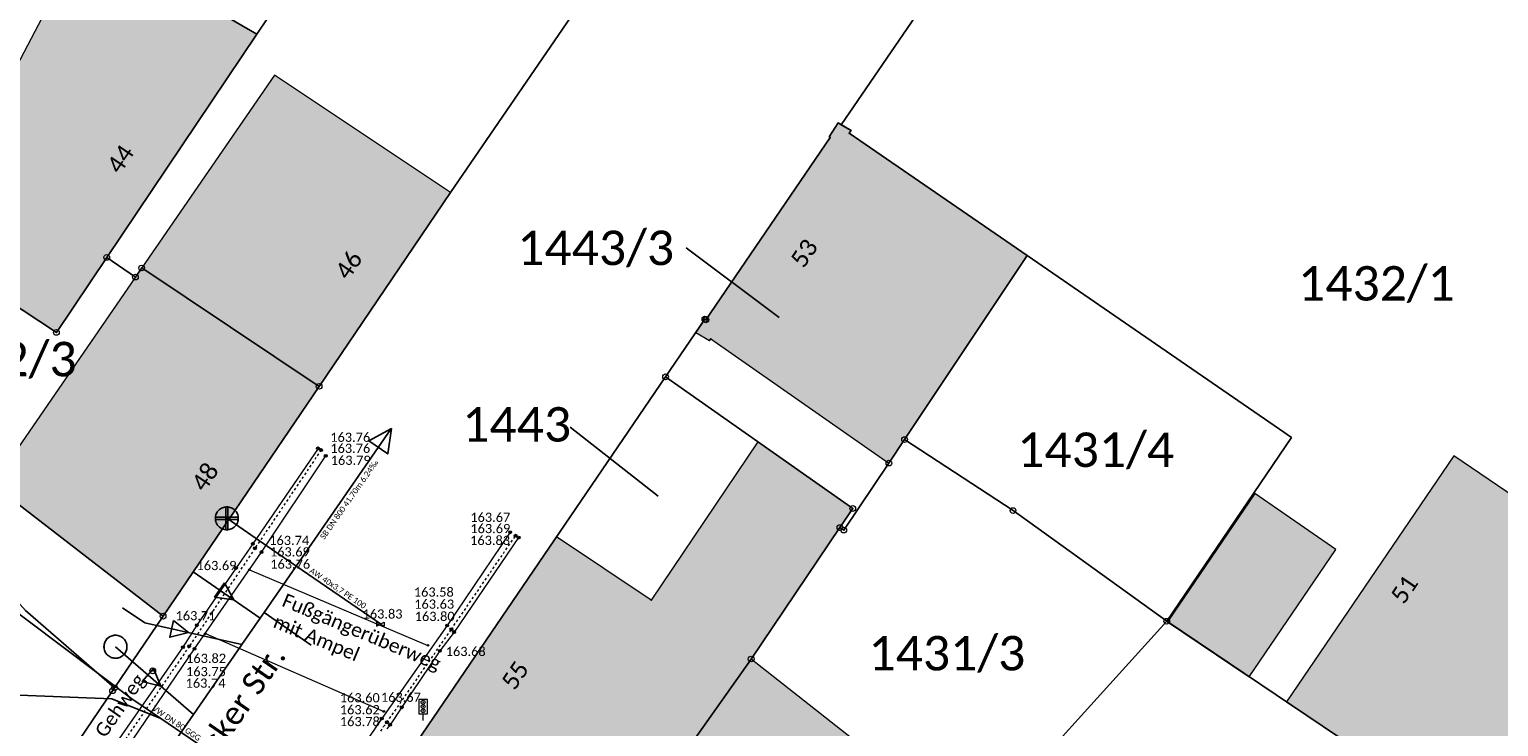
# Model space of a CAD drawing. Header units: metres. Extents: x 32397213 to 32398908, y 5500100 to 5502306.
# Tile 22 of 38: x 32398101 to 32398165, y 5500910 to 5500940. Entities that reach past the tile are written whole.
import ezdxf

# ---------------------------------------------------------------- set-up
doc = ezdxf.new("R2010")
doc.units = ezdxf.units.M
doc.header["$PDSIZE"] = 2.5
doc.linetypes.add('1', pattern=[0])
doc.linetypes.add('2', pattern=[0.16, 0.06, -0.1])
doc.layers.get('0').update_dxf_attribs({"linetype": 'CONTINUOUS'})
for name, color, linetype, lineweight in [('01_A-HA-KR', 7, '1', 25), ('01_A-KM-Haltungen', 7, '1', 25), ('01_A-KM-Haltungen_LA', 7, '1', 25), ('01_A-M-HA-Haltung', 7, '1', 25), ('01_A-R-HA-Haltung', 7, '1', 25), ('01_W-Hausanschluß', 7, '1', 25), ('01_W-Leitung-AW', 7, '1', 25), ('01_W-Leitung-AW_LA', 7, '1', 25), ('01_W-Leitung-VW', 7, '1', 25), ('01_W-Leitung-VW_LA', 7, '1', 25), ('AX_BesondererGebaeudepunkt_G2200', 7, '1', 18), ('AX_BesondererGebaeudepunkt_G2300', 7, '1', 18), ('AX_Flurstueck', 7, '1', 18), ('AX_Gebaeude', 7, '1', 18), ('AX_Grenzpunkt_V1000_G2200', 7, '1', 18), ('AX_Grenzpunkt_V1310_G2200', 7, '1', 18), ('AX_Grenzpunkt_V1310_G2300', 7, '1', 18), ('AX_Grenzpunkt_V1400_G2200', 7, '1', 18), ('AX_Grenzpunkt_V1400_G2300', 7, '1', 18), ('AX_Grenzpunkt_V9500_G2200', 7, '1', 18), ('AX_LagebezeichnungMitHausnummer', 7, '1', 18), ('AX_SonstigerVermessungspunkt_V1000_G2200', 7, '1', 18), ('BESCHRIFTUNG', 7, '1', 13), ('H_RINNE', 7, '1', 13), ('H_WASSER_HAS', 7, '1', 18), ('L_RINNE', 7, '1', 13), ('S_RINNE', 7, '1', 13), ('S_VERKEHR_AMPEL', 7, '1', 18), ('S_WASSER_HAS', 7, '1', 18)]:
    doc.layers.add(name, color=color, linetype=linetype, lineweight=lineweight)
for name, color, linetype, lineweight, true_color in [('A_AX_Gebaeude', 7, '1', 18, 0x999999), ('H_BORDSTEIN_HOCH', 7, '1', 13, 0x004000), ('H_BORDSTEIN_RUND', 7, '1', 13, 0x004000), ('H_STRASSENRAND', 7, '1', 13, 0x008080), ('L_BORDSTEIN_HOCH', 7, '1', 13, 0x004000), ('L_BORDSTEIN_RUND', 7, '1', 13, 0x004000), ('L_FLAECHENBEGRENZUNG', 7, '1', 13, 0x804000), ('L_STRASSENRAND', 7, '1', 13, 0x008080), ('S_BORDSTEIN_HOCH', 7, '1', 13, 0x004000), ('S_BORDSTEIN_RUND', 7, '1', 13, 0x004000), ('S_FLAECHENBEGRENZUNG', 7, '1', 13, 0x804000), ('S_STRASSENRAND', 7, '1', 13, 0x008080)]:
    doc.layers.add(name, color=color, linetype=linetype, lineweight=lineweight, true_color=true_color)
doc.styles.add('0', font='calibri.ttf')

# ---------------------------------------------------------------- blocks, each defined once
blk = doc.blocks.new('61')
at = {"color": 0}
for p, q in [((-0.447, 0.224), (-0.447, -0.224)), ((-0.447, 0.224), (-0.447, -0.224)), ((-0.447, -0.224), (0.447, 0.224)), ((0.447, -0.224), (-0.447, 0.224)), ((0.447, 0.224), (0.447, -0.224))]:
    blk.add_line(p, q, dxfattribs=at)
blk = doc.blocks.new('-1')
at = {"color": 0}
blk.add_circle((0, 0), 0.5, dxfattribs=at)
blk.add_point((0, 0), dxfattribs=at)
blk = doc.blocks.new('99')
at = {"color": 0}
blk.add_point((0, 0), dxfattribs=at)
blk = doc.blocks.new('1')
at = {"color": 0}
blk.add_circle((0, 0), 0.5, dxfattribs=at)
blk.add_point((0, 0), dxfattribs=at)
blk = doc.blocks.new('104')
at = {"color": 0, "linetype": '1', "ltscale": 0.5, "flags": 128}
blk.add_lwpolyline([(-0.1, 0.15), (0.1, 0.15), (0.1, 0.487), (-0.1, 0.487)], close=True, dxfattribs=at)
blk.add_lwpolyline([(0, 0), (0, 0.15)], dxfattribs=at)
at = {"color": 0, "xscale": 0.09, "yscale": 0.09, "zscale": 0.09}
for p in [(0, 0.42), (0, 0.32), (0, 0.22)]:
    blk.add_blockref('1', p, dxfattribs=at)

msp = doc.modelspace()

# ---------------------------------------------------------------- hatches: boundary and pattern name
at = {"layer": 'A_AX_Gebaeude', "linetype": 'Continuous', "lineweight": 13}
for points in [[(32398111.008, 5500940.224), (32398103.556, 5500944.553), (32398103.519, 5500944.483), (32398101.711, 5500945.511), (32398100.728, 5500943.724), (32398102.6, 5500942.731), (32398096.472, 5500931.058), (32398102.287, 5500927.237)], [(32398105.999, 5500930.042), (32398113.718, 5500924.89), (32398119.44, 5500933.326), (32398111.772, 5500938.431)], [(32398130.508, 5500927.814), (32398130.109, 5500927.228), (32398130.713, 5500926.88), (32398130.77, 5500926.961), (32398138.517, 5500921.548), (32398144.526, 5500930.589), (32398136.785, 5500935.908), (32398136.87, 5500936.031), (32398136.309, 5500936.356), (32398135.919, 5500935.757), (32398135.961, 5500935.73), (32398130.549, 5500927.786)], [(32398105.999, 5500930.042), (32398099.51, 5500920.613), (32398106.931, 5500914.885), (32398113.718, 5500924.89)], [(32398125.226, 5500902.696), (32398132.52, 5500913.02), (32398136.943, 5500919.572), (32398132.809, 5500922.481), (32398128.163, 5500915.582), (32398124.051, 5500918.336), (32398117.875, 5500909.27), (32398118.134, 5500907.826)], [(32398163.095, 5500921.87), (32398155.812, 5500911.16), (32398159.495, 5500908.682), (32398164.179, 5500905.529), (32398170.428, 5500914.779), (32398166.355, 5500917.598), (32398167.311, 5500919.003)], [(32398154.433, 5500920.218), (32398150.637, 5500914.643), (32398154.195, 5500912.248), (32398157.97, 5500917.793)], [(32398132.52, 5500913.02), (32398125.226, 5500902.696), (32398134.424, 5500895.476), (32398142.207, 5500905.373)]]:
    msp.add_hatch(color=256, dxfattribs=at).paths.add_polyline_path(points, flags=0)

# ---------------------------------------------------------------- linework, layer by layer
at = {"layer": '01_A-HA-KR', "color": 7, "ltscale": 0.5}
for points in [[(32398104.858, 5500914.054, 163.977), (32398104.812, 5500914.052, 163.977), (32398104.766, 5500914.045, 163.977), (32398104.721, 5500914.035, 163.977), (32398104.677, 5500914.02, 163.977), (32398104.635, 5500914.002, 163.977), (32398104.595, 5500913.979, 163.977), (32398104.557, 5500913.953, 163.977), (32398104.521, 5500913.924, 163.977), (32398104.488, 5500913.891, 163.977), (32398104.459, 5500913.855, 163.977), (32398104.433, 5500913.817, 163.977), (32398104.41, 5500913.777, 163.977), (32398104.392, 5500913.735, 163.977), (32398104.377, 5500913.691, 163.977), (32398104.367, 5500913.646, 163.977), (32398104.36, 5500913.6, 163.977), (32398104.358, 5500913.554, 163.977)], [(32398104.858, 5500913.054, 163.977), (32398104.904, 5500913.056, 163.977), (32398104.95, 5500913.063, 163.977), (32398104.995, 5500913.073, 163.977), (32398105.039, 5500913.088, 163.977), (32398105.081, 5500913.106, 163.977), (32398105.121, 5500913.129, 163.977), (32398105.159, 5500913.155, 163.977), (32398105.195, 5500913.184, 163.977), (32398105.228, 5500913.217, 163.977), (32398105.257, 5500913.253, 163.977), (32398105.283, 5500913.291, 163.977), (32398105.306, 5500913.331, 163.977), (32398105.324, 5500913.373, 163.977), (32398105.339, 5500913.417, 163.977), (32398105.349, 5500913.462, 163.977), (32398105.356, 5500913.508, 163.977), (32398105.358, 5500913.554, 163.977)]]:
    msp.add_polyline3d(points, dxfattribs=at)
msp.add_polyline3d([(32398104.858, 5500914.054, 163.977), (32398104.809, 5500914.052, 163.977), (32398104.76, 5500914.044, 163.977), (32398104.713, 5500914.032, 163.977), (32398104.667, 5500914.016, 163.977), (32398104.622, 5500913.995, 163.977), (32398104.58, 5500913.97, 163.977), (32398104.541, 5500913.941, 163.977), (32398104.504, 5500913.908, 163.977), (32398104.471, 5500913.871, 163.977), (32398104.442, 5500913.832, 163.977), (32398104.417, 5500913.79, 163.977), (32398104.396, 5500913.745, 163.977), (32398104.38, 5500913.699, 163.977), (32398104.368, 5500913.652, 163.977), (32398104.36, 5500913.603, 163.977), (32398104.358, 5500913.554, 163.977), (32398104.36, 5500913.505, 163.977), (32398104.368, 5500913.456, 163.977), (32398104.38, 5500913.409, 163.977), (32398104.396, 5500913.363, 163.977), (32398104.417, 5500913.318, 163.977), (32398104.442, 5500913.276, 163.977), (32398104.471, 5500913.237, 163.977), (32398104.504, 5500913.2, 163.977), (32398104.541, 5500913.167, 163.977), (32398104.58, 5500913.138, 163.977), (32398104.622, 5500913.113, 163.977), (32398104.667, 5500913.092, 163.977), (32398104.713, 5500913.076, 163.977), (32398104.76, 5500913.064, 163.977), (32398104.809, 5500913.056, 163.977), (32398104.858, 5500913.054, 163.977), (32398104.907, 5500913.056, 163.977), (32398104.956, 5500913.064, 163.977), (32398105.003, 5500913.076, 163.977), (32398105.049, 5500913.092, 163.977), (32398105.094, 5500913.113, 163.977), (32398105.136, 5500913.138, 163.977), (32398105.175, 5500913.167, 163.977), (32398105.212, 5500913.2, 163.977), (32398105.245, 5500913.237, 163.977), (32398105.274, 5500913.276, 163.977), (32398105.299, 5500913.318, 163.977), (32398105.32, 5500913.363, 163.977), (32398105.336, 5500913.409, 163.977), (32398105.348, 5500913.456, 163.977), (32398105.356, 5500913.505, 163.977), (32398105.358, 5500913.554, 163.977), (32398105.356, 5500913.603, 163.977), (32398105.348, 5500913.652, 163.977), (32398105.336, 5500913.699, 163.977), (32398105.32, 5500913.745, 163.977), (32398105.299, 5500913.79, 163.977), (32398105.274, 5500913.832, 163.977), (32398105.245, 5500913.871, 163.977), (32398105.212, 5500913.908, 163.977), (32398105.175, 5500913.941, 163.977), (32398105.136, 5500913.97, 163.977), (32398105.094, 5500913.995, 163.977), (32398105.049, 5500914.016, 163.977), (32398105.003, 5500914.032, 163.977), (32398104.956, 5500914.044, 163.977), (32398104.907, 5500914.052, 163.977)], close=True, dxfattribs=at)
at = {"layer": '01_A-KM-Haltungen', "color": 20, "ltscale": 0.5, "true_color": 0xfa5000}
msp.add_polyline3d([(32398106.943, 5500908.717, 163.807), (32398107.37, 5500909.334, 159.997), (32398108.251, 5500910.609, 163.799), (32398109.673, 5500912.665, 163.795), (32398109.844, 5500912.912, 163.795), (32398110.356, 5500913.652, 163.794), (32398111.152, 5500914.804, 163.792), (32398111.322, 5500915.05, 163.792), (32398116.84, 5500923.03, 163.778)], dxfattribs=at)
at = {"layer": '01_A-KM-Haltungen', "color": 7, "ltscale": 0.5}
msp.add_polyline3d([(32398115.884, 5500922.519, 163.792), (32398116.868, 5500923.052, 163.792), (32398116.704, 5500921.946, 163.792), (32398115.884, 5500922.519, 163.792)], close=True, dxfattribs=at)
at = {"layer": '01_A-M-HA-Haltung', "color": 212, "ltscale": 0.5, "true_color": 0xce00ce}
for points in [[(32398108.24, 5500916.815, 0), (32398111.152, 5500914.804, 0)], [(32398105.161, 5500915.251, 0), (32398106.131, 5500914.595, 0), (32398110.356, 5500913.652, 0)]]:
    msp.add_polyline3d(points, dxfattribs=at)
at = {"layer": '01_A-M-HA-Haltung', "color": 153, "ltscale": 0.375, "true_color": 0x72a5cf}
for points in [[(32398109.604, 5500916.332, 0), (32398110.003, 5500915.594, 0), (32398109.174, 5500915.717, 0), (32398109.604, 5500916.332, 0)], [(32398107.391, 5500914.701, 0), (32398108.037, 5500914.167, 0), (32398107.222, 5500913.97, 0), (32398107.391, 5500914.701, 0)]]:
    msp.add_polyline3d(points, close=True, dxfattribs=at)
at = {"layer": '01_A-R-HA-Haltung', "color": 2, "ltscale": 0.5, "true_color": 0xffff00}
msp.add_polyline3d([(32398113.379, 5500913.629, 0), (32398111.322, 5500915.05, 0)], dxfattribs=at)
at = {"layer": '01_A-R-HA-Haltung', "color": 5, "ltscale": 0.5, "true_color": 0x0000ff}
msp.add_polyline3d([(32398104.858, 5500913.554, 0), (32398108.251, 5500910.609, 0)], dxfattribs=at)
at = {"layer": '01_A-R-HA-Haltung', "color": 153, "ltscale": 0.375, "true_color": 0x72a5cf}
msp.add_polyline3d([(32398106.518, 5500912.611, 0), (32398106.838, 5500911.835, 0), (32398106.025, 5500912.045, 0), (32398106.518, 5500912.611, 0)], close=True, dxfattribs=at)
at = {"layer": '01_W-Hausanschluß', "color": 5, "ltscale": 0.5, "true_color": 0x0000ff}
for points in [[(32398109.705, 5500919.644, 40.954), (32398109.656, 5500919.642, 40.954), (32398109.607, 5500919.634, 40.954), (32398109.56, 5500919.622, 40.954), (32398109.514, 5500919.606, 40.954), (32398109.469, 5500919.585, 40.954), (32398109.427, 5500919.56, 40.954), (32398109.388, 5500919.531, 40.954), (32398109.351, 5500919.498, 40.954), (32398109.318, 5500919.461, 40.954), (32398109.289, 5500919.422, 40.954), (32398109.264, 5500919.38, 40.954), (32398109.243, 5500919.335, 40.954), (32398109.227, 5500919.289, 40.954), (32398109.215, 5500919.242, 40.954), (32398109.207, 5500919.193, 40.954), (32398109.205, 5500919.144, 40.954), (32398109.207, 5500919.095, 40.954), (32398109.215, 5500919.046, 40.954), (32398109.227, 5500918.999, 40.954), (32398109.243, 5500918.953, 40.954), (32398109.264, 5500918.908, 40.954), (32398109.289, 5500918.866, 40.954), (32398109.318, 5500918.827, 40.954), (32398109.351, 5500918.79, 40.954), (32398109.388, 5500918.757, 40.954), (32398109.427, 5500918.728, 40.954), (32398109.469, 5500918.703, 40.954), (32398109.514, 5500918.682, 40.954), (32398109.56, 5500918.666, 40.954), (32398109.607, 5500918.654, 40.954), (32398109.656, 5500918.646, 40.954), (32398109.705, 5500918.644, 40.954), (32398109.754, 5500918.646, 40.954), (32398109.803, 5500918.654, 40.954), (32398109.85, 5500918.666, 40.954), (32398109.896, 5500918.682, 40.954), (32398109.941, 5500918.703, 40.954), (32398109.983, 5500918.728, 40.954), (32398110.022, 5500918.757, 40.954), (32398110.059, 5500918.79, 40.954), (32398110.092, 5500918.827, 40.954), (32398110.121, 5500918.866, 40.954), (32398110.146, 5500918.908, 40.954), (32398110.167, 5500918.953, 40.954), (32398110.183, 5500918.999, 40.954), (32398110.195, 5500919.046, 40.954), (32398110.203, 5500919.095, 40.954), (32398110.205, 5500919.144, 40.954), (32398110.203, 5500919.193, 40.954), (32398110.195, 5500919.242, 40.954), (32398110.183, 5500919.289, 40.954), (32398110.167, 5500919.335, 40.954), (32398110.146, 5500919.38, 40.954), (32398110.121, 5500919.422, 40.954), (32398110.092, 5500919.461, 40.954), (32398110.059, 5500919.498, 40.954), (32398110.022, 5500919.531, 40.954), (32398109.983, 5500919.56, 40.954), (32398109.941, 5500919.585, 40.954), (32398109.896, 5500919.606, 40.954), (32398109.85, 5500919.622, 40.954), (32398109.803, 5500919.634, 40.954), (32398109.754, 5500919.642, 40.954)], [(32398109.205, 5500919.194, 40.954), (32398110.205, 5500919.194, 40.954), (32398110.205, 5500919.094, 40.954), (32398109.205, 5500919.094, 40.954), (32398109.205, 5500919.194, 40.954)], [(32398109.655, 5500919.644, 40.954), (32398109.755, 5500919.644, 40.954), (32398109.755, 5500918.644, 40.954), (32398109.655, 5500918.644, 40.954), (32398109.655, 5500919.644, 40.954)]]:
    msp.add_polyline3d(points, close=True, dxfattribs=at)
at = {"layer": '01_W-Leitung-AW', "color": 3, "ltscale": 0.5, "true_color": 0x00ff00}
for points in [[(32398111.654, 5500917.808, 0), (32398109.705, 5500919.144, 40.954)], [(32398116.438, 5500914.528, 163.814), (32398111.654, 5500917.808, 0)], [(32398104.695, 5500911.287, 0), (32398089.715, 5500911.879, 0)], [(32398106.829, 5500910.429, 0), (32398104.695, 5500911.287, 0)]]:
    msp.add_polyline3d(points, dxfattribs=at)
at = {"layer": '01_W-Leitung-VW', "color": 5, "ltscale": 0.5, "true_color": 0x0000ff}
for points in [[(32398096.541, 5500918.079, 0), (32398105.572, 5500911.284, 0)], [(32398105.572, 5500911.284, 0), (32398106.829, 5500910.429, 0), (32398111.577, 5500907.199, 0), (32398111.732, 5500907.094, 0)]]:
    msp.add_polyline3d(points, dxfattribs=at)
at = {"layer": 'AX_Flurstueck', "color": 7, "linetype": '1', "lineweight": 25, "ltscale": 0.5}
for points in [[(32398130.762, 5500949.867, 0), (32398119.44, 5500933.326, 0), (32398113.718, 5500924.89, 0), (32398106.931, 5500914.885, 0), (32398104.817, 5500911.762, 0), (32398104.733, 5500911.638, 0), (32398101.254, 5500906.498, 0), (32398111.152, 5500899.553, 0), (32398117.301, 5500908.428, 0), (32398128.798, 5500925.304, 0), (32398130.508, 5500927.814, 0), (32398130.549, 5500927.786, 0), (32398135.961, 5500935.73, 0), (32398135.919, 5500935.757, 0), (32398136.309, 5500936.356, 0), (32398136.439, 5500936.281, 0), (32398150.674, 5500957.067, 0)], [(32398133.739, 5500927.883, 0), (32398129.697, 5500930.919, 0)], [(32398128.48, 5500920.107, 0), (32398124.646, 5500923.116, 0)], [(32398100.939, 5500915.132, 0), (32398104.817, 5500911.762, 0), (32398106.931, 5500914.885, 0), (32398099.51, 5500920.613, 0)]]:
    msp.add_polyline3d(points, dxfattribs=at)
for points in [[(32398156.031, 5500922.662, 0), (32398150.604, 5500914.665, 0), (32398164.179, 5500905.529, 0), (32398156.822, 5500894.654, 0), (32398161.86, 5500891.175, 0), (32398187.74, 5500931.839, 0), (32398183.77, 5500934.528, 0), (32398150.674, 5500957.067, 0), (32398136.439, 5500936.281, 0), (32398136.87, 5500936.031, 0), (32398136.785, 5500935.908, 0), (32398144.526, 5500930.589, 0), (32398155.511, 5500923.021, 0)], [(32398111.008, 5500940.224, 0), (32398104.48, 5500930.503, 0), (32398105.726, 5500929.646, 0), (32398105.999, 5500930.042, 0), (32398113.718, 5500924.89, 0), (32398119.44, 5500933.326, 0), (32398130.762, 5500949.867, 0), (32398120.475, 5500956.271, 0), (32398111.869, 5500941.774, 0), (32398111.993, 5500941.691, 0)], [(32398090.442, 5500952.585, 0), (32398090.137, 5500949.713, 0), (32398091.386, 5500942.771, 0), (32398093.307, 5500938.342, 0), (32398097.391, 5500932.809, 0), (32398096.472, 5500931.058, 0), (32398098.52, 5500929.712, 0), (32398102.287, 5500927.237, 0), (32398104.48, 5500930.503, 0), (32398111.008, 5500940.224, 0), (32398103.556, 5500944.553, 0), (32398098.136, 5500947.873, 0)], [(32398130.508, 5500927.814, 0), (32398128.798, 5500925.304, 0), (32398136.943, 5500919.572, 0), (32398136.383, 5500918.743, 0), (32398136.549, 5500918.631, 0), (32398138.517, 5500921.548, 0), (32398139.198, 5500922.572, 0), (32398144.526, 5500930.589, 0), (32398136.785, 5500935.908, 0), (32398136.87, 5500936.031, 0), (32398136.439, 5500936.281, 0), (32398136.309, 5500936.356, 0), (32398135.919, 5500935.757, 0), (32398135.961, 5500935.73, 0), (32398130.549, 5500927.786, 0)], [(32398062.618, 5500898.951, 0), (32398059.589, 5500891.514, 0), (32398082.667, 5500879.032, 0), (32398101.254, 5500906.498, 0), (32398104.733, 5500911.638, 0), (32398104.817, 5500911.762, 0), (32398100.939, 5500915.132, 0), (32398097.056, 5500919.447, 0), (32398092.772, 5500924.21, 0), (32398085.11, 5500932.726, 0), (32398073.665, 5500915.539, 0)], [(32398098.52, 5500929.712, 0), (32398096.401, 5500926.108, 0), (32398099.51, 5500920.613, 0), (32398106.931, 5500914.885, 0), (32398113.718, 5500924.89, 0), (32398105.999, 5500930.042, 0), (32398105.726, 5500929.646, 0), (32398104.48, 5500930.503, 0), (32398102.287, 5500927.237, 0)], [(32398144.526, 5500930.589, 0), (32398139.198, 5500922.572, 0), (32398143.916, 5500919.483, 0), (32398150.604, 5500914.665, 0), (32398156.031, 5500922.662, 0), (32398155.511, 5500923.021, 0)], [(32398117.301, 5500908.428, 0), (32398125.226, 5500902.696, 0), (32398132.52, 5500913.02, 0), (32398136.383, 5500918.743, 0), (32398136.943, 5500919.572, 0), (32398128.798, 5500925.304, 0)], [(32398132.52, 5500913.02, 0), (32398125.226, 5500902.696, 0), (32398134.424, 5500895.476, 0), (32398142.207, 5500905.373, 0), (32398150.604, 5500914.665, 0), (32398143.916, 5500919.483, 0), (32398139.198, 5500922.572, 0), (32398138.517, 5500921.548, 0), (32398136.549, 5500918.631, 0), (32398136.383, 5500918.743, 0)], [(32398142.207, 5500905.373, 0), (32398134.424, 5500895.476, 0), (32398137.35, 5500893.087, 0), (32398147.751, 5500884.755, 0), (32398149.234, 5500883.519, 0), (32398149.32, 5500883.629, 0), (32398156.822, 5500894.654, 0), (32398164.179, 5500905.529, 0), (32398150.604, 5500914.665, 0)]]:
    msp.add_polyline3d(points, close=True, dxfattribs=at)
at = {"layer": 'AX_Gebaeude', "color": 7, "linetype": '1', "lineweight": 13, "ltscale": 0.5}
for points in [[(32398111.008, 5500940.224, 0), (32398103.556, 5500944.553, 0), (32398103.519, 5500944.483, 0), (32398101.711, 5500945.511, 0), (32398100.728, 5500943.724, 0), (32398102.6, 5500942.731, 0), (32398096.472, 5500931.058, 0), (32398102.287, 5500927.237, 0)], [(32398105.999, 5500930.042, 0), (32398113.718, 5500924.89, 0), (32398119.44, 5500933.326, 0), (32398111.772, 5500938.431, 0)], [(32398130.508, 5500927.814, 0), (32398130.109, 5500927.228, 0), (32398130.713, 5500926.88, 0), (32398130.77, 5500926.961, 0), (32398138.517, 5500921.548, 0), (32398144.526, 5500930.589, 0), (32398136.785, 5500935.908, 0), (32398136.87, 5500936.031, 0), (32398136.309, 5500936.356, 0), (32398135.919, 5500935.757, 0), (32398135.961, 5500935.73, 0), (32398130.549, 5500927.786, 0)], [(32398105.999, 5500930.042, 0), (32398099.51, 5500920.613, 0), (32398106.931, 5500914.885, 0), (32398113.718, 5500924.89, 0)], [(32398125.226, 5500902.696, 0), (32398132.52, 5500913.02, 0), (32398136.943, 5500919.572, 0), (32398132.809, 5500922.481, 0), (32398128.163, 5500915.582, 0), (32398124.051, 5500918.336, 0), (32398117.875, 5500909.27, 0), (32398118.134, 5500907.826, 0)], [(32398163.095, 5500921.87, 0), (32398155.812, 5500911.16, 0), (32398159.495, 5500908.682, 0), (32398164.179, 5500905.529, 0), (32398170.428, 5500914.779, 0), (32398166.355, 5500917.598, 0), (32398167.311, 5500919.003, 0)], [(32398154.433, 5500920.218, 0), (32398150.637, 5500914.643, 0), (32398154.195, 5500912.248, 0), (32398157.97, 5500917.793, 0)], [(32398132.52, 5500913.02, 0), (32398125.226, 5500902.696, 0), (32398134.424, 5500895.476, 0), (32398142.207, 5500905.373, 0)]]:
    msp.add_polyline3d(points, close=True, dxfattribs=at)
at = {"layer": 'L_BORDSTEIN_HOCH', "color": 98, "lineweight": 18, "ltscale": 0.5, "true_color": 0x004000}
msp.add_polyline3d([(32398122.402, 5500918.304, 163.83), (32398119.591, 5500914.192, 163.797), (32398118.975, 5500913.376, 163.684), (32398117.317, 5500910.92, 163.668), (32398116.807, 5500910.16, 163.775), (32398116.674, 5500909.979, 163.781)], dxfattribs=at)
at = {"layer": 'L_BORDSTEIN_RUND', "color": 98, "lineweight": 18, "ltscale": 0.5, "true_color": 0x004000}
msp.add_polyline3d([(32398113.672, 5500922.187, 163.73), (32398110.836, 5500918.038, 163.752), (32398110.106, 5500916.983, 163.691), (32398108.399, 5500914.49, 163.708), (32398107.794, 5500913.534, 163.819), (32398104.678, 5500909.058, 163.867), (32398096.11, 5500896.422, 163.892)], dxfattribs=at)
at = {"layer": 'L_FLAECHENBEGRENZUNG', "color": 57, "linetype": '1', "ltscale": 0.5, "true_color": 0x808040}
msp.add_polyline3d([(32398110.684, 5500916.908, 163.752), (32398118.458, 5500913.614, 163.834)], dxfattribs=at)
at = {"layer": 'L_FLAECHENBEGRENZUNG', "color": 57, "ltscale": 0.5, "true_color": 0x808040}
for points in [[(32398108.77, 5500914.125, 163.686), (32398116.54, 5500910.738, 163.773)], [(32398116.445, 5500910.432, 163.605), (32398115.547, 5500909.128, 163.647), (32398109.54, 5500900.212, 163.717), (32398108.609, 5500898.893, 163.719)]]:
    msp.add_polyline3d(points, dxfattribs=at)
at = {"layer": 'L_RINNE', "linetype": '2', "lineweight": 18, "ltscale": 0.5}
for points in [[(32398113.808, 5500922.117, 163.756), (32398110.929, 5500917.842, 163.691), (32398108.068, 5500913.573, 163.753), (32398104.828, 5500908.861, 163.744), (32398096.195, 5500896.219, 163.746)], [(32398116.406, 5500909.88, 163.632), (32398116.529, 5500910.078, 163.626), (32398116.671, 5500910.263, 163.62), (32398119.476, 5500914.313, 163.631), (32398122.269, 5500918.387, 163.69)]]:
    msp.add_polyline3d(points, dxfattribs=at)
at = {"layer": 'L_STRASSENRAND', "color": 136, "lineweight": 13, "ltscale": 0.5, "true_color": 0x008080}
for points in [[(32398096.458, 5500896.103, 163.752), (32398105.081, 5500908.712, 163.734), (32398108.3, 5500913.462, 163.74), (32398111.211, 5500917.674, 163.758), (32398114.007, 5500921.867, 163.789)], [(32398122.032, 5500918.537, 163.669), (32398119.294, 5500914.478, 163.579), (32398116.445, 5500910.432, 163.605), (32398116.286, 5500910.222, 163.613), (32398116.149, 5500909.997, 163.621)]]:
    msp.add_polyline3d(points, dxfattribs=at)

# ---------------------------------------------------------------- block references
at = {"layer": 'AX_BesondererGebaeudepunkt_G2200', "color": 7, "xscale": 0.05, "yscale": 0.05, "zscale": 0.05}
for p in [(32398130.508, 5500927.814), (32398130.549, 5500927.786), (32398130.109, 5500927.228), (32398130.713, 5500926.88), (32398130.77, 5500926.961), (32398113.718, 5500924.89), (32398132.809, 5500922.481), (32398138.517, 5500921.548), (32398136.943, 5500919.572), (32398124.051, 5500918.336), (32398128.163, 5500915.582), (32398106.931, 5500914.885), (32398150.637, 5500914.643), (32398132.52, 5500913.02), (32398154.195, 5500912.248), (32398155.812, 5500911.16)]:
    msp.add_blockref('99', p, dxfattribs=at)
at = {"layer": 'AX_BesondererGebaeudepunkt_G2300', "color": 7, "xscale": 0.05, "yscale": 0.05, "zscale": 0.05}
for p in [(32398105.999, 5500930.042), (32398102.287, 5500927.237)]:
    msp.add_blockref('99', p, dxfattribs=at)
at = {"layer": 'AX_Grenzpunkt_V1000_G2200', "color": 7, "xscale": 0.25, "yscale": 0.25, "zscale": 0.25}
for p in [(32398139.198, 5500922.572), (32398143.916, 5500919.483), (32398150.604, 5500914.665)]:
    msp.add_blockref('-1', p, dxfattribs=at)
at = {"layer": 'AX_Grenzpunkt_V1310_G2200', "color": 7, "xscale": 0.25, "yscale": 0.25, "zscale": 0.25}
msp.add_blockref('-1', (32398104.733, 5500911.638), dxfattribs=at)
at = {"layer": 'AX_Grenzpunkt_V1310_G2300', "color": 7, "xscale": 0.25, "yscale": 0.25, "zscale": 0.25}
for p in [(32398105.999, 5500930.042), (32398105.726, 5500929.646), (32398102.287, 5500927.237)]:
    msp.add_blockref('-1', p, dxfattribs=at)
at = {"layer": 'AX_Grenzpunkt_V1400_G2200', "color": 7, "xscale": 0.25, "yscale": 0.25, "zscale": 0.25}
msp.add_blockref('-1', (32398113.718, 5500924.89), dxfattribs=at)
at = {"layer": 'AX_Grenzpunkt_V1400_G2300', "color": 7, "xscale": 0.25, "yscale": 0.25, "zscale": 0.25}
msp.add_blockref('-1', (32398104.48, 5500930.503), dxfattribs=at)
at = {"layer": 'AX_Grenzpunkt_V9500_G2200', "color": 7, "xscale": 0.25, "yscale": 0.25, "zscale": 0.25}
for p in [(32398130.508, 5500927.814), (32398130.549, 5500927.786), (32398128.798, 5500925.304), (32398138.517, 5500921.548), (32398136.943, 5500919.572), (32398136.383, 5500918.743), (32398136.549, 5500918.631), (32398106.931, 5500914.885), (32398132.52, 5500913.02), (32398104.817, 5500911.762)]:
    msp.add_blockref('-1', p, dxfattribs=at)
at = {"layer": 'AX_SonstigerVermessungspunkt_V1000_G2200', "color": 7, "xscale": 0.25, "yscale": 0.25, "zscale": 0.25}
msp.add_blockref('-1', (32398106.481, 5500912.505), dxfattribs=at)
at = {"layer": 'S_BORDSTEIN_HOCH', "color": 98, "lineweight": 18, "true_color": 0x004000, "xscale": 0.125, "yscale": 0.125, "zscale": 0.125}
for p in [(32398122.402, 5500918.304, 163.83), (32398119.591, 5500914.192, 163.797), (32398107.794, 5500913.534, 163.819), (32398116.807, 5500910.16, 163.775)]:
    msp.add_blockref('1', p, dxfattribs=at)
at = {"layer": 'S_BORDSTEIN_RUND', "color": 98, "lineweight": 18, "true_color": 0x004000, "xscale": 0.125, "yscale": 0.125, "zscale": 0.125}
for p in [(32398113.672, 5500922.187, 163.73), (32398110.836, 5500918.038, 163.752), (32398110.106, 5500916.983, 163.691), (32398108.399, 5500914.49, 163.708), (32398118.975, 5500913.376, 163.684), (32398117.317, 5500910.92, 163.668)]:
    msp.add_blockref('1', p, dxfattribs=at)
at = {"layer": 'S_FLAECHENBEGRENZUNG', "color": 57, "true_color": 0x808040, "xscale": 0.075, "yscale": 0.075, "zscale": 0.075}
for p in [(32398110.684, 5500916.908, 163.752), (32398108.77, 5500914.125, 163.686), (32398118.458, 5500913.614, 163.834), (32398116.54, 5500910.738, 163.773)]:
    msp.add_blockref('1', p, dxfattribs=at)
at = {"layer": 'S_RINNE', "lineweight": 18, "xscale": 0.125, "yscale": 0.125, "zscale": 0.125}
for p in [(32398113.808, 5500922.117, 163.756), (32398110.929, 5500917.842, 163.691), (32398122.269, 5500918.387, 163.69), (32398119.476, 5500914.313, 163.631), (32398108.068, 5500913.573, 163.753), (32398116.671, 5500910.263, 163.62)]:
    msp.add_blockref('1', p, dxfattribs=at)
at = {"layer": 'S_STRASSENRAND', "color": 136, "lineweight": 13, "true_color": 0x008080, "xscale": 0.125, "yscale": 0.125, "zscale": 0.125}
for p in [(32398114.007, 5500921.867, 163.789), (32398122.032, 5500918.537, 163.669), (32398111.211, 5500917.674, 163.758), (32398119.294, 5500914.478, 163.579), (32398108.3, 5500913.462, 163.74), (32398116.445, 5500910.432, 163.605)]:
    msp.add_blockref('1', p, dxfattribs=at)
at = {"layer": 'S_VERKEHR_AMPEL', "lineweight": 18, "xscale": 1.875, "yscale": 1.875, "zscale": 1.875}
msp.add_blockref('104', (32398118.245, 5500910.349, 163.838), dxfattribs=at)
at = {"layer": 'S_WASSER_HAS', "color": 150, "lineweight": 18, "true_color": 0x0080ff, "xscale": 0.3749999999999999, "yscale": 0.3749999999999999, "zscale": 0.3749999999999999}
msp.add_blockref('61', (32398116.378, 5500914.538, 163.834), dxfattribs=at)

# ---------------------------------------------------------------- texts
at = {"layer": '01_A-KM-Haltungen_LA', "color": 1, "true_color": 0xff0000, "insert": (32398114.922, 5500920.032), "char_height": 0.25, "attachment_point": 2, "rotation": 55, "style": '0'}
msp.add_mtext('SB DN 800 41.70m 6.24‰', dxfattribs=at)
at = {"layer": '01_W-Leitung-AW_LA', "color": 116, "true_color": 0x008040, "insert": (32398114.607, 5500916.204), "char_height": 0.25, "attachment_point": 2, "rotation": 326, "style": '0'}
msp.add_mtext('AW 40x3,7 PE 100', dxfattribs=at)
at = {"layer": '01_W-Leitung-VW_LA', "color": 1, "true_color": 0xff0000, "insert": (32398107.585, 5500910.329), "char_height": 0.25, "attachment_point": 2, "rotation": 326, "style": '0'}
msp.add_mtext('VW DN 80 GGG', dxfattribs=at)
at = {"layer": 'AX_Flurstueck', "color": 7, "char_height": 1.5, "attachment_point": 2, "style": '0'}
for s, insert in [('1443/3', (32398125.755, 5500931.669)), ('1432/1', (32398159.731, 5500930.124)), ('1852/3', (32398099.756, 5500926.827)), ('1443', (32398122.318, 5500923.984)), ('1431/4', (32398147.513, 5500922.879)), ('1431/3', (32398141.038, 5500914.023))]:
    msp.add_mtext(s, dxfattribs=dict(at, insert=insert))
at = {"layer": 'AX_LagebezeichnungMitHausnummer', "color": 7, "char_height": 0.75, "attachment_point": 2, "style": '0'}
for s, insert, rotation in [('44', (32398104.758, 5500934.996), 56.118), ('53', (32398134.516, 5500930.901), 55.735), ('46', (32398114.696, 5500930.383), 55.852), ('48', (32398108.442, 5500921.163), 55.849), ('51', (32398160.633, 5500916.27), 55.739), ('55', (32398121.937, 5500912.525), 55.736)]:
    msp.add_mtext(s, dxfattribs=dict(at, insert=insert, rotation=rotation))
at = {"layer": 'BESCHRIFTUNG', "attachment_point": 1, "style": '0'}
for s, insert, char_height, rotation in [('Fußgängerüberweg\\Pmit Ampel', (32398112.287, 5500915.897), 0.6, 337.382), ('Saarbrücker Str.', (32398105.717, 5500905.399), 1, 55.226), ('Gehweg', (32398103.918, 5500909.89), 0.6, 55.226)]:
    msp.add_mtext(s, dxfattribs=dict(at, insert=insert, char_height=char_height, rotation=rotation))
at = {"layer": 'H_BORDSTEIN_HOCH', "color": 98, "true_color": 0x004000, "char_height": 0.4, "attachment_point": 1, "style": '0'}
for s, insert in [('163.83', (32398120.291, 5500918.385, 163.83)), ('163.80', (32398117.881, 5500915.075, 163.797)), ('163.82', (32398107.933, 5500913.248, 163.819)), ('163.78', (32398114.624, 5500910.498, 163.775))]:
    msp.add_mtext(s, dxfattribs=dict(at, insert=insert))
at = {"layer": 'H_BORDSTEIN_RUND', "color": 98, "true_color": 0x004000, "char_height": 0.4, "attachment_point": 1, "style": '0'}
for s, insert in [('163.76', (32398114.206, 5500922.875, 163.76)), ('163.74', (32398111.55, 5500918.382, 163.742)), ('163.69', (32398108.386, 5500917.29, 163.691)), ('163.71', (32398107.473, 5500915.105, 163.708)), ('163.68', (32398119.231, 5500913.549, 163.684)), ('163.67', (32398116.41, 5500911.556, 163.668))]:
    msp.add_mtext(s, dxfattribs=dict(at, insert=insert))
at = {"layer": 'H_RINNE', "char_height": 0.4, "attachment_point": 1, "style": '0'}
for s, insert in [('163.76', (32398114.208, 5500922.393, 163.756)), ('163.69', (32398120.302, 5500918.9, 163.69)), ('163.69', (32398111.578, 5500917.885, 163.691)), ('163.63', (32398117.859, 5500915.608, 163.631)), ('163.75', (32398107.928, 5500912.673, 163.753)), ('163.62', (32398114.622, 5500911.013, 163.62))]:
    msp.add_mtext(s, dxfattribs=dict(at, insert=insert))
at = {"layer": 'H_STRASSENRAND', "color": 136, "true_color": 0x008080, "char_height": 0.4, "attachment_point": 1, "style": '0'}
for s, insert in [('163.79', (32398114.226, 5500921.872, 163.789)), ('163.67', (32398120.302, 5500919.39, 163.669)), ('163.76', (32398111.593, 5500917.35, 163.758)), ('163.58', (32398117.842, 5500916.133, 163.579)), ('163.74', (32398107.91, 5500912.169, 163.74)), ('163.60', (32398114.622, 5500911.532, 163.605))]:
    msp.add_mtext(s, dxfattribs=dict(at, insert=insert))
at = {"layer": 'H_WASSER_HAS', "color": 150, "true_color": 0x0080ff, "insert": (32398115.612, 5500915.18, 163.834), "char_height": 0.4, "attachment_point": 1, "style": '0'}
msp.add_mtext('163.83', dxfattribs=at)

doc.saveas('drawing.dxf')
